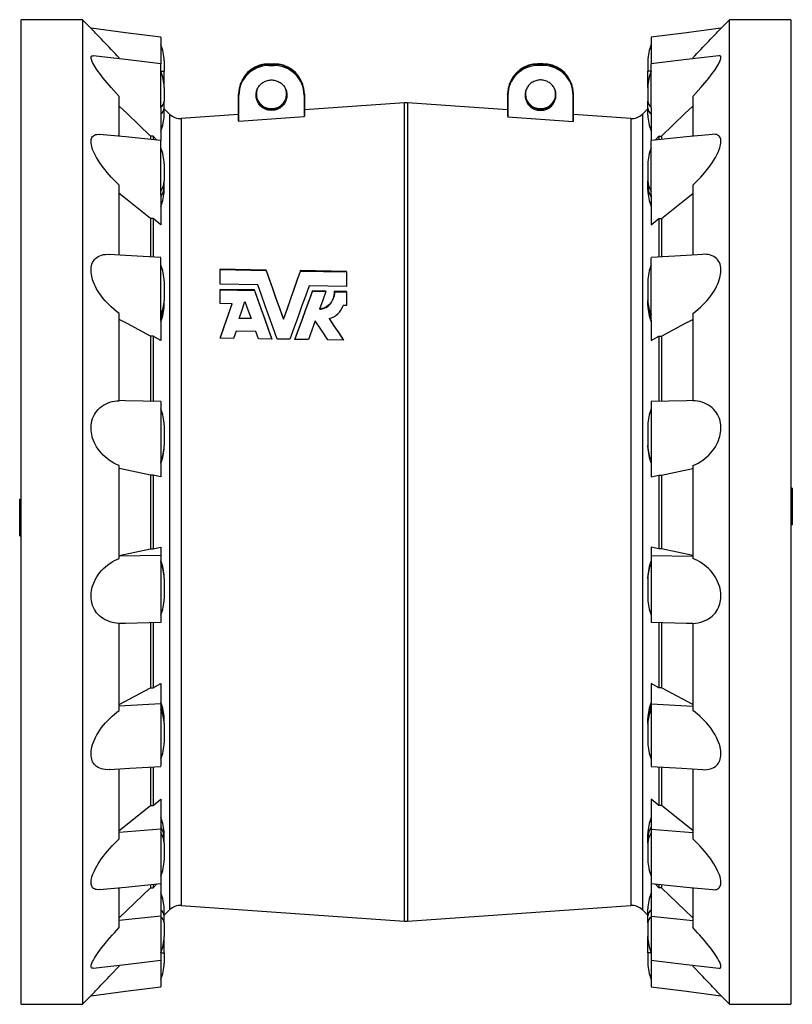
# Model space of a CAD drawing. Extents: x -644 to 1684, y -359 to 1674.
# Tile 2 of 2: x 920 to 1684, y 698 to 1671. Entities that reach past the tile are written whole.
import ezdxf

# ---------------------------------------------------------------- set-up
doc = ezdxf.new("R2010")
doc.units = 0
doc.layers.get('0').update_dxf_attribs({"linetype": 'CONTINUOUS'})

msp = doc.modelspace()

# ---------------------------------------------------------------- linework, layer by layer
at = {"color": 7, "linetype": 'CONTINUOUS'}
for p, q in [((981.7, 1671.34), (921.2, 1671.34)), ((921.2, 698.34), (921.2, 1671.34)), ((990.24, 1662.8), (981.7, 1671.34)), ((981.7, 1671.34), (981.7, 698.34)), ((1621.6, 1671.34), (1613.06, 1662.8)), ((1682.1, 1671.34), (1621.6, 1671.34)), ((1621.6, 698.34), (1621.6, 1671.34)), ((1682.1, 1671.34), (1682.1, 698.34)), ((1059.15, 1654), (1059.15, 1627.79)), ((1544.15, 1654), (1544.15, 1627.79)), ((1018.2, 1632.66), (1018.2, 1633.66)), ((1059.15, 1584.39), (1059.15, 1627.73)), ((1062.49, 1630.7), (1062.49, 1620.47)), ((1166.15, 1627.78), (1171.15, 1627.78)), ((1166.15, 1627.17), (1171.15, 1627.17)), ((1166.15, 1626.05), (1171.15, 1626.05)), ((1437.15, 1627.78), (1432.15, 1627.78)), ((1437.15, 1627.17), (1432.15, 1627.17)), ((1437.15, 1626.05), (1432.15, 1626.05)), ((1540.81, 1630.7), (1540.81, 1620.47)), ((1544.15, 1584.39), (1544.15, 1627.73)), ((1585.1, 1633.66), (1585.1, 1632.65)), ((1062.49, 1613.22), (1062.49, 1620.47)), ((1540.81, 1613.22), (1540.81, 1620.47)), ((1062.49, 1604.43), (1062.49, 1613.22)), ((1137.76, 1607.2), (1137.51, 1606.41)), ((1199.8, 1606.41), (1199.55, 1607.2)), ((1403.76, 1607.2), (1403.51, 1606.41)), ((1465.8, 1606.41), (1465.55, 1607.2)), ((1540.81, 1604.43), (1540.81, 1613.22)), ((1062.49, 1604.43), (1062.49, 1590.69)), ((1136.15, 1571.69), (1136.15, 1597.63)), ((1136.41, 1570.81), (1136.41, 1596.76)), ((1200.89, 1596.76), (1200.89, 1575.25)), ((1201.15, 1597.63), (1201.15, 1576.17)), ((1402.15, 1597.63), (1402.15, 1576.17)), ((1402.41, 1596.76), (1402.41, 1575.25)), ((1466.89, 1570.81), (1466.89, 1596.76)), ((1467.15, 1571.69), (1467.15, 1597.63)), ((1540.81, 1604.43), (1540.81, 1590.69)), ((1018.2, 1556.1), (1018.2, 1595.45)), ((1062.49, 1583.88), (1062.49, 1590.69)), ((1300.26, 1589.13), (1201.15, 1582.2)), ((1402.15, 1582.2), (1303.05, 1589.13)), ((1540.81, 1583.88), (1540.81, 1590.69)), ((1585.1, 1595.45), (1585.1, 1556.1)), ((1059.15, 1584.39), (1059.15, 1552.12)), ((1062.49, 1577.15), (1062.49, 1583.88)), ((1067.82, 1578.05), (1062.49, 1583.37)), ((1136.15, 1577.66), (1079.47, 1573.69)), ((1523.83, 1573.69), (1467.15, 1577.66)), ((1540.81, 1583.37), (1535.49, 1578.05)), ((1540.81, 1577.15), (1540.81, 1583.88)), ((1544.15, 1584.39), (1544.15, 1552.12)), ((1136.41, 1570.81), (1136.15, 1571.69)), ((1200.89, 1575.25), (1136.41, 1570.81)), ((1201.15, 1576.17), (1200.89, 1575.25)), ((1402.15, 1576.17), (1402.41, 1575.25)), ((1402.41, 1575.25), (1466.89, 1570.81)), ((1466.89, 1570.81), (1467.15, 1571.69)), ((1051.52, 1556.23), (1049.05, 1556.22)), ((1049.05, 1556.22), (1049.05, 1553.11)), ((1051.52, 1556.23), (1051.52, 1552.86)), ((1055.45, 1552.45), (1051.52, 1556.23)), ((1059.15, 1498.37), (1059.15, 1552.08)), ((1544.15, 1498.37), (1544.15, 1552.08)), ((1547.85, 1552.45), (1551.78, 1556.23)), ((1551.78, 1556.23), (1551.78, 1552.86)), ((1551.78, 1556.23), (1554.25, 1556.22)), ((1554.25, 1556.22), (1554.25, 1553.11)), ((1062.49, 1528.78), (1062.49, 1511.97)), ((1540.81, 1528.78), (1540.81, 1511.97)), ((1062.49, 1506.42), (1062.49, 1511.97)), ((1540.81, 1506.42), (1540.81, 1511.97)), ((1018.2, 1438.82), (1018.2, 1507.72)), ((1062.49, 1502.76), (1062.49, 1506.42)), ((1540.81, 1502.76), (1540.81, 1506.42)), ((1585.1, 1507.72), (1585.1, 1438.81)), ((1059.15, 1498.37), (1059.15, 1468.72)), ((1544.15, 1498.37), (1544.15, 1468.72)), ((1051.52, 1474.83), (1049.05, 1474.82)), ((1049.05, 1474.82), (1049.05, 1436.86)), ((1051.52, 1474.83), (1051.52, 1436.7)), ((1059.15, 1468.72), (1051.52, 1474.83)), ((1544.15, 1468.72), (1551.78, 1474.83)), ((1551.78, 1474.83), (1551.78, 1436.7)), ((1551.78, 1474.83), (1554.25, 1474.82)), ((1554.25, 1474.82), (1554.25, 1436.86)), ((1059.15, 1374.53), (1059.15, 1436.17)), ((1544.15, 1374.53), (1544.15, 1436.17)), ((1163.49, 1423.93), (1117.95, 1424.75)), ((1117.95, 1424.37), (1117.95, 1424.75)), ((1117.95, 1424.37), (1163.49, 1423.55)), ((1117.95, 1409.96), (1117.95, 1424.37)), ((1163.49, 1423.55), (1163.49, 1423.93)), ((1242.95, 1422.52), (1197.41, 1423.33)), ((1197.41, 1422.95), (1197.41, 1423.33)), ((1197.41, 1422.95), (1242.95, 1422.15)), ((1242.95, 1422.15), (1242.95, 1422.52)), ((1242.95, 1422.15), (1242.95, 1407.84)), ((1062.49, 1412.89), (1062.49, 1393.79)), ((1540.81, 1412.89), (1540.81, 1393.79)), ((1155.02, 1409.33), (1117.95, 1409.96)), ((1151.82, 1404.25), (1117.95, 1404.82)), ((1117.95, 1404.46), (1117.95, 1404.82)), ((1117.95, 1390.82), (1117.95, 1404.46)), ((1117.95, 1404.46), (1151.82, 1403.89)), ((1151.82, 1403.89), (1151.82, 1404.25)), ((1242.95, 1407.84), (1205.88, 1408.46)), ((1222.42, 1403.07), (1209.08, 1403.29)), ((1209.08, 1402.93), (1209.08, 1403.29)), ((1209.08, 1402.93), (1222.42, 1402.71)), ((1222.42, 1402.71), (1222.42, 1403.07)), ((1242.95, 1402.73), (1231.05, 1402.93)), ((1231.05, 1402.57), (1231.05, 1402.93)), ((1231.05, 1402.57), (1242.95, 1402.37)), ((1242.95, 1402.37), (1242.95, 1402.73)), ((1242.95, 1402.37), (1242.95, 1388.81)), ((1062.49, 1390.16), (1062.49, 1393.79)), ((1540.81, 1390.16), (1540.81, 1393.79)), ((1062.49, 1388.79), (1062.49, 1390.16)), ((1129.66, 1390.63), (1117.95, 1390.82)), ((1242.95, 1388.81), (1239.38, 1388.87)), ((1540.81, 1388.79), (1540.81, 1390.16)), ((1018.2, 1294.86), (1018.2, 1381.04)), ((1059.15, 1374.53), (1059.15, 1354.31)), ((1148.48, 1376.02), (1136.76, 1376.2)), ((1136.87, 1376.54), (1148.36, 1376.36)), ((1180.45, 1375.52), (1180.45, 1375.86)), ((1544.15, 1374.53), (1544.15, 1354.31)), ((1585.1, 1381.04), (1585.1, 1294.86)), ((1133.69, 1363.58), (1131.18, 1356.33)), ((1153.08, 1363.28), (1133.69, 1363.58)), ((1155.75, 1355.96), (1153.08, 1363.28)), ((1051.52, 1358.46), (1049.05, 1358.44)), ((1049.05, 1358.44), (1049.05, 1294.19)), ((1059.15, 1354.31), (1051.52, 1358.46)), ((1051.52, 1358.46), (1051.52, 1294.14)), ((1117.95, 1356.53), (1117.95, 1356.85)), ((1131.18, 1356.33), (1117.95, 1356.53)), ((1169.08, 1355.76), (1155.75, 1355.96)), ((1169.08, 1355.76), (1169.08, 1356.09)), ((1186.68, 1355.5), (1174.22, 1355.69)), ((1191.82, 1355.43), (1191.82, 1355.75)), ((1205.15, 1355.23), (1191.82, 1355.43)), ((1239.97, 1354.71), (1224.51, 1354.94)), ((1239.97, 1354.71), (1239.97, 1355.03)), ((1544.15, 1354.31), (1551.78, 1358.46)), ((1551.78, 1358.46), (1554.25, 1358.44)), ((1551.78, 1358.46), (1551.78, 1294.14)), ((1554.25, 1358.44), (1554.25, 1294.19)), ((1059.15, 1293.95), (1059.15, 1227.81)), ((1544.15, 1293.95), (1544.15, 1227.81)), ((1062.49, 1270.72), (1062.49, 1250.41)), ((1540.81, 1270.72), (1540.81, 1250.41)), ((1062.49, 1249.15), (1062.49, 1250.41)), ((1062.49, 1248.99), (1062.49, 1249.15)), ((1540.81, 1249.15), (1540.81, 1250.41)), ((1540.81, 1248.99), (1540.81, 1249.15)), ((1018.2, 1138.98), (1018.2, 1230.69)), ((1059.15, 1227.81), (1059.15, 1219.46)), ((1544.15, 1227.81), (1544.15, 1219.46)), ((1585.1, 1230.69), (1585.1, 1138.98)), ((1051.52, 1221.14), (1049.05, 1221.12)), ((1049.05, 1221.12), (1049.05, 1148.55)), ((1059.15, 1219.46), (1051.52, 1221.14)), ((1051.52, 1221.14), (1051.52, 1148.54)), ((1544.15, 1219.46), (1551.78, 1221.14)), ((1551.78, 1221.14), (1554.25, 1221.12)), ((1551.78, 1221.14), (1551.78, 1148.54)), ((1554.25, 1221.12), (1554.25, 1148.55)), ((1683.6, 1208.3), (1682.1, 1208.3)), ((1683.6, 1208.3), (1683.6, 1195.19)), ((919.7, 1197.38), (921.2, 1197.38)), ((919.7, 1184.26), (919.7, 1197.38)), ((1683.6, 1195.19), (1682.1, 1195.19)), ((1683.6, 1190.3), (1682.1, 1190.3)), ((1683.6, 1195.19), (1683.6, 1190.3)), ((1683.6, 1190.3), (1683.6, 1185.42)), ((919.7, 1184.26), (921.2, 1184.26)), ((919.7, 1179.38), (919.7, 1184.26)), ((919.7, 1179.38), (921.2, 1179.38)), ((919.7, 1174.49), (919.7, 1179.38)), ((1683.6, 1185.42), (1682.1, 1185.42)), ((1683.6, 1185.42), (1683.6, 1172.3)), ((919.7, 1174.49), (921.2, 1174.49)), ((919.7, 1161.38), (919.7, 1174.49)), ((1683.6, 1172.3), (1682.1, 1172.3)), ((919.7, 1161.38), (921.2, 1161.38)), ((1018.2, 1141.74), (1049.05, 1148.55)), ((1049.05, 1148.55), (1051.52, 1148.54)), ((1051.52, 1148.54), (1059.15, 1150.22)), ((1059.15, 1150.22), (1059.15, 1141.87)), ((1551.78, 1148.54), (1544.15, 1150.22)), ((1544.15, 1150.22), (1544.15, 1141.87)), ((1554.25, 1148.55), (1551.78, 1148.54)), ((1585.1, 1141.74), (1554.25, 1148.55)), ((1059.15, 1141.87), (1018.2, 1141.13)), ((1059.15, 1141.87), (1059.15, 1075.68)), ((1544.15, 1141.87), (1544.15, 1075.68)), ((1544.15, 1141.87), (1585.1, 1141.13)), ((1062.49, 1120.53), (1062.49, 1120.69)), ((1062.49, 1119.27), (1062.49, 1120.53)), ((1062.49, 1119.27), (1062.49, 1098.96)), ((1540.81, 1120.53), (1540.81, 1120.69)), ((1540.81, 1119.27), (1540.81, 1120.53)), ((1540.81, 1119.27), (1540.81, 1098.96)), ((1018.2, 1074.84), (1018.2, 1074.97)), ((1018.2, 988.64), (1018.2, 1074.82)), ((1049.05, 1075.63), (1049.05, 1011.24)), ((1051.52, 1075.68), (1051.52, 1011.22)), ((1551.78, 1075.68), (1551.78, 1011.22)), ((1554.25, 1075.63), (1554.25, 1011.24)), ((1585.1, 1074.84), (1585.1, 1074.97)), ((1585.1, 1074.82), (1585.1, 988.64)), ((1051.52, 1011.22), (1059.15, 1015.37)), ((1059.15, 1015.37), (1059.15, 995.16)), ((1551.78, 1011.22), (1544.15, 1015.37)), ((1544.15, 1015.37), (1544.15, 995.16)), ((1018.2, 994.46), (1049.05, 1011.24)), ((1049.05, 1011.24), (1051.52, 1011.22)), ((1554.25, 1011.24), (1551.78, 1011.22)), ((1585.1, 994.46), (1554.25, 1011.24)), ((1059.15, 995.16), (1018.2, 992.97)), ((1059.15, 995.16), (1059.15, 933.51)), ((1544.15, 995.16), (1544.15, 933.51)), ((1544.15, 995.16), (1585.1, 992.97)), ((1062.49, 979.52), (1062.49, 980.89)), ((1062.49, 975.89), (1062.49, 979.52)), ((1062.49, 975.89), (1062.49, 956.79)), ((1540.81, 979.52), (1540.81, 980.89)), ((1540.81, 975.89), (1540.81, 979.52)), ((1540.81, 975.89), (1540.81, 956.79)), ((1018.2, 861.96), (1018.2, 930.86)), ((1049.05, 932.84), (1049.05, 894.86)), ((1051.52, 933), (1051.52, 894.85)), ((1551.78, 933), (1551.78, 894.85)), ((1554.25, 932.84), (1554.25, 894.86)), ((1585.1, 930.86), (1585.1, 861.96)), ((1051.52, 894.85), (1059.15, 900.96)), ((1059.15, 900.96), (1059.15, 871.32)), ((1551.78, 894.85), (1544.15, 900.96)), ((1544.15, 900.96), (1544.15, 871.32)), ((1018.2, 870.14), (1049.05, 894.86)), ((1049.05, 894.86), (1051.52, 894.85)), ((1554.25, 894.86), (1551.78, 894.85)), ((1585.1, 870.14), (1554.25, 894.86)), ((1059.15, 871.32), (1018.2, 867.96)), ((1059.15, 871.32), (1059.15, 817.61)), ((1062.49, 863.27), (1062.49, 866.92)), ((1540.81, 863.27), (1540.81, 866.92)), ((1544.15, 871.32), (1544.15, 817.61)), ((1544.15, 871.32), (1585.1, 867.96)), ((1062.49, 857.71), (1062.49, 863.27)), ((1062.49, 857.71), (1062.49, 840.9)), ((1540.81, 857.71), (1540.81, 863.27)), ((1540.81, 857.71), (1540.81, 840.9)), ((1059.15, 817.57), (1059.15, 785.29)), ((1544.15, 817.57), (1544.15, 785.29)), ((1018.2, 774.23), (1018.2, 813.58)), ((1018.2, 783.77), (1049.05, 813.46)), ((1049.05, 816.59), (1049.05, 813.46)), ((1049.05, 813.46), (1051.52, 813.45)), ((1051.52, 813.45), (1055.45, 817.23)), ((1051.52, 816.83), (1051.52, 813.45)), ((1551.78, 813.45), (1547.85, 817.23)), ((1551.78, 816.83), (1551.78, 813.45)), ((1554.25, 813.46), (1551.78, 813.45)), ((1554.25, 816.59), (1554.25, 813.46)), ((1585.1, 783.77), (1554.25, 813.46)), ((1585.1, 813.58), (1585.1, 774.23)), ((1062.49, 785.8), (1062.49, 792.53)), ((1062.49, 786.31), (1067.82, 791.63)), ((1079.47, 795.99), (1300.26, 780.55)), ((1303.05, 780.55), (1523.83, 795.99)), ((1535.49, 791.63), (1540.81, 786.31)), ((1540.81, 785.8), (1540.81, 792.53)), ((1059.15, 785.29), (1018.2, 781.17)), ((1059.15, 785.29), (1059.15, 741.95)), ((1062.49, 778.99), (1062.49, 785.8)), ((1062.49, 778.99), (1062.49, 765.25)), ((1540.81, 778.99), (1540.81, 785.8)), ((1540.81, 778.99), (1540.81, 765.25)), ((1544.15, 785.29), (1544.15, 741.95)), ((1544.15, 785.29), (1585.1, 781.17)), ((1062.49, 756.47), (1062.49, 765.25)), ((1540.81, 756.47), (1540.81, 765.25)), ((1062.49, 749.22), (1062.49, 756.47)), ((1062.49, 749.22), (1062.49, 738.98)), ((1540.81, 749.22), (1540.81, 756.47)), ((1540.81, 749.22), (1540.81, 738.98)), ((1059.15, 741.89), (1059.15, 715.68)), ((1544.15, 741.89), (1544.15, 715.68)), ((1018.2, 736.02), (1018.2, 737.03)), ((1585.1, 737.02), (1585.1, 736.02)), ((981.7, 698.34), (990.24, 706.88)), ((1613.06, 706.88), (1621.6, 698.34)), ((921.2, 698.34), (981.7, 698.34)), ((1621.6, 698.34), (1682.1, 698.34))]:
    msp.add_line(p, q, dxfattribs=at)
at = {"color": 8, "linetype": 'CONTINUOUS'}
for p, q in [((1166.15, 1627.78), (1166.15, 1627.17)), ((1166.15, 1626.05), (1166.15, 1627.17)), ((1171.15, 1627.78), (1171.15, 1627.17)), ((1171.15, 1626.05), (1171.15, 1627.17)), ((1432.15, 1627.78), (1432.15, 1627.17)), ((1432.15, 1626.05), (1432.15, 1627.17)), ((1437.15, 1627.78), (1437.15, 1627.17)), ((1437.15, 1626.05), (1437.15, 1627.17)), ((1059.15, 1620.47), (1062.49, 1620.47)), ((1544.15, 1620.47), (1540.81, 1620.47)), ((1061.51, 1613.22), (1062.49, 1613.22)), ((1541.79, 1613.22), (1540.81, 1613.22)), ((1136.41, 1596.76), (1136.15, 1597.63)), ((1200.89, 1596.76), (1201.15, 1597.63)), ((1402.41, 1596.76), (1402.15, 1597.63)), ((1466.89, 1596.76), (1467.15, 1597.63)), ((1300.26, 1184.84), (1300.26, 1589.13)), ((1303.05, 1589.13), (1303.05, 780.55)), ((1067.82, 1578.05), (1067.82, 791.63)), ((1535.49, 1578.05), (1535.49, 791.63)), ((1079.47, 1573.69), (1079.47, 795.99)), ((1523.83, 1573.69), (1523.83, 795.99)), ((1300.26, 780.55), (1300.26, 1184.84)), ((1059.15, 749.22), (1062.49, 749.22)), ((1061.51, 756.47), (1062.49, 756.47)), ((1541.79, 756.47), (1540.81, 756.47)), ((1544.15, 749.22), (1540.81, 749.22))]:
    msp.add_line(p, q, dxfattribs=at)
at = {"color": 7, "linetype": 'CONTINUOUS', "flags": 128}
for points in [[(1059.15, 1654), (1024.43, 1658.44), (990.24, 1662.81)], [(1018.2, 1633.66), (1016.14, 1635.76), (1014.1, 1637.85), (1012.07, 1639.93), (1010.07, 1642), (1008.05, 1644.09), (1006.07, 1646.14), (1004.12, 1648.17), (1002.22, 1650.15), (1000.5, 1651.95), (998.85, 1653.69), (997.25, 1655.37), (995.76, 1656.94), (994.64, 1658.13), (993.61, 1659.21), (992.67, 1660.21), (991.86, 1661.08), (991.33, 1661.64), (990.9, 1662.1), (990.56, 1662.46), (990.34, 1662.7), (990.24, 1662.8), (990.24, 1662.8)], [(1613.06, 1662.81), (1578.87, 1658.44), (1544.15, 1654)], [(1585.1, 1633.66), (1587.16, 1635.76), (1589.2, 1637.85), (1591.23, 1639.93), (1593.23, 1642), (1595.25, 1644.09), (1597.23, 1646.14), (1599.18, 1648.17), (1601.08, 1650.15), (1602.8, 1651.95), (1604.45, 1653.69), (1606.05, 1655.37), (1607.54, 1656.94), (1608.66, 1658.13), (1609.69, 1659.21), (1610.63, 1660.21), (1611.44, 1661.08), (1611.97, 1661.64), (1612.4, 1662.1), (1612.74, 1662.46), (1612.96, 1662.7), (1613.07, 1662.8), (1613.06, 1662.8)], [(1018.2, 1595.45), (1015.45, 1598.33), (1012.74, 1601.25), (1010.07, 1604.22), (1008.04, 1606.53), (1006.05, 1608.87), (1004.11, 1611.21), (1002.22, 1613.56), (1000.49, 1615.79), (998.82, 1618.01), (997.24, 1620.21), (995.76, 1622.36), (994.63, 1624.09), (993.59, 1625.78), (992.66, 1627.4), (991.86, 1628.93), (991.33, 1630.07), (990.89, 1631.13), (990.56, 1632.1), (990.34, 1632.98), (990.24, 1633.74), (990.26, 1634.38), (990.39, 1634.91), (990.64, 1635.31), (991.12, 1635.64), (991.75, 1635.77), (992.4, 1635.74)], [(1059.15, 1627.73), (1024.43, 1631.9), (992.4, 1635.75)], [(1610.9, 1635.75), (1578.87, 1631.9), (1544.15, 1627.73)], [(1585.1, 1595.45), (1587.85, 1598.33), (1590.57, 1601.25), (1593.23, 1604.22), (1595.26, 1606.53), (1597.25, 1608.87), (1599.2, 1611.21), (1601.08, 1613.56), (1602.82, 1615.79), (1604.48, 1618.01), (1606.06, 1620.21), (1607.54, 1622.36), (1608.67, 1624.09), (1609.71, 1625.78), (1610.64, 1627.4), (1611.44, 1628.93), (1611.97, 1630.07), (1612.41, 1631.13), (1612.74, 1632.1), (1612.96, 1632.98), (1613.06, 1633.74), (1613.05, 1634.38), (1612.91, 1634.91), (1612.66, 1635.31), (1612.19, 1635.64), (1611.55, 1635.77), (1610.91, 1635.74)], [(1168.65, 1581.73), (1167.57, 1581.77), (1166.5, 1581.88), (1165.44, 1582.07), (1164.4, 1582.33), (1163.38, 1582.66), (1162.38, 1583.06), (1161.41, 1583.53), (1160.48, 1584.07), (1159.59, 1584.66), (1158.75, 1585.32), (1157.96, 1586.04), (1157.21, 1586.81), (1156.53, 1587.63), (1155.91, 1588.49), (1155.35, 1589.4), (1154.85, 1590.34), (1154.43, 1591.32), (1154.07, 1592.32), (1153.79, 1593.34), (1153.58, 1594.38), (1153.45, 1595.44), (1153.39, 1596.5), (1153.41, 1597.56), (1153.51, 1598.61), (1153.68, 1599.66), (1153.92, 1600.69), (1154.24, 1601.71), (1154.63, 1602.7), (1155.09, 1603.66), (1155.62, 1604.58), (1156.21, 1605.47), (1156.86, 1606.31), (1157.58, 1607.1), (1158.35, 1607.85), (1159.17, 1608.54), (1160.03, 1609.17), (1160.94, 1609.73), (1161.89, 1610.24), (1162.87, 1610.67), (1163.88, 1611.04), (1164.92, 1611.34), (1165.97, 1611.56), (1167.04, 1611.71), (1168.11, 1611.78), (1169.19, 1611.78), (1170.26, 1611.71), (1171.33, 1611.56), (1172.38, 1611.34), (1173.42, 1611.04), (1174.43, 1610.67), (1175.41, 1610.24), (1176.36, 1609.73), (1177.27, 1609.17), (1178.14, 1608.54), (1178.96, 1607.85), (1179.73, 1607.1), (1180.44, 1606.31), (1181.09, 1605.47), (1181.69, 1604.58), (1182.21, 1603.66), (1182.67, 1602.7), (1183.06, 1601.71), (1183.38, 1600.69), (1183.63, 1599.66), (1183.8, 1598.61), (1183.89, 1597.56), (1183.91, 1596.5), (1183.85, 1595.44), (1183.72, 1594.38), (1183.51, 1593.34), (1183.23, 1592.32), (1182.88, 1591.32), (1182.45, 1590.34), (1181.96, 1589.4), (1181.4, 1588.49), (1180.77, 1587.63), (1180.09, 1586.81), (1179.35, 1586.04), (1178.55, 1585.32), (1177.71, 1584.66), (1176.82, 1584.07), (1175.89, 1583.53), (1174.92, 1583.06), (1173.93, 1582.66), (1172.9, 1582.33), (1171.86, 1582.07), (1170.8, 1581.88), (1169.73, 1581.77), (1168.65, 1581.73)], [(1434.65, 1581.73), (1435.73, 1581.77), (1436.8, 1581.88), (1437.86, 1582.07), (1438.9, 1582.33), (1439.93, 1582.66), (1440.92, 1583.06), (1441.89, 1583.53), (1442.82, 1584.07), (1443.71, 1584.66), (1444.55, 1585.32), (1445.35, 1586.04), (1446.09, 1586.81), (1446.77, 1587.63), (1447.4, 1588.49), (1447.96, 1589.4), (1448.45, 1590.34), (1448.88, 1591.32), (1449.23, 1592.32), (1449.51, 1593.34), (1449.72, 1594.38), (1449.85, 1595.44), (1449.91, 1596.5), (1449.89, 1597.56), (1449.8, 1598.61), (1449.63, 1599.66), (1449.38, 1600.69), (1449.06, 1601.71), (1448.67, 1602.7), (1448.21, 1603.66), (1447.69, 1604.58), (1447.09, 1605.47), (1446.44, 1606.31), (1445.73, 1607.1), (1444.96, 1607.85), (1444.14, 1608.54), (1443.27, 1609.17), (1442.36, 1609.73), (1441.41, 1610.24), (1440.43, 1610.67), (1439.42, 1611.04), (1438.38, 1611.34), (1437.33, 1611.56), (1436.26, 1611.71), (1435.19, 1611.78), (1434.11, 1611.78), (1433.04, 1611.71), (1431.97, 1611.56), (1430.92, 1611.34), (1429.88, 1611.04), (1428.87, 1610.67), (1427.89, 1610.24), (1426.94, 1609.73), (1426.03, 1609.17), (1425.17, 1608.54), (1424.35, 1607.85), (1423.58, 1607.1), (1422.86, 1606.31), (1422.21, 1605.47), (1421.62, 1604.58), (1421.09, 1603.66), (1420.63, 1602.7), (1420.24, 1601.71), (1419.92, 1600.69), (1419.68, 1599.66), (1419.51, 1598.61), (1419.41, 1597.56), (1419.39, 1596.5), (1419.45, 1595.44), (1419.58, 1594.38), (1419.79, 1593.34), (1420.07, 1592.32), (1420.43, 1591.32), (1420.85, 1590.34), (1421.35, 1589.4), (1421.91, 1588.49), (1422.53, 1587.63), (1423.21, 1586.81), (1423.96, 1586.04), (1424.75, 1585.32), (1425.59, 1584.66), (1426.48, 1584.07), (1427.41, 1583.53), (1428.38, 1583.06), (1429.38, 1582.66), (1430.4, 1582.33), (1431.44, 1582.07), (1432.5, 1581.88), (1433.57, 1581.77), (1434.65, 1581.73)], [(1049.05, 1556.22), (1025.9, 1578.5), (1018.2, 1585.9)], [(1554.25, 1556.22), (1577.41, 1578.5), (1585.1, 1585.9)], [(1018.2, 1507.72), (1015.45, 1510.32), (1012.74, 1513.03), (1010.07, 1515.85), (1008.04, 1518.11), (1006.05, 1520.43), (1004.11, 1522.81), (1002.22, 1525.25), (1000.49, 1527.63), (998.82, 1530.05), (997.24, 1532.52), (995.76, 1535), (994.63, 1537.07), (993.59, 1539.14), (992.66, 1541.2), (991.86, 1543.22), (991.33, 1544.79), (990.89, 1546.33), (990.56, 1547.8), (990.34, 1549.2), (990.24, 1550.53), (990.26, 1551.76), (990.39, 1552.9), (990.64, 1553.92), (991.12, 1555.03), (991.75, 1555.97), (992.53, 1556.72), (993.52, 1557.33), (994.65, 1557.75), (995.89, 1558), (997.22, 1558.08), (998.67, 1558)], [(1059.15, 1552.09), (1024.43, 1555.49), (998.67, 1558.01)], [(1604.63, 1558.01), (1578.87, 1555.49), (1544.15, 1552.09)], [(1585.1, 1507.72), (1587.85, 1510.32), (1590.57, 1513.03), (1593.23, 1515.85), (1595.26, 1518.11), (1597.25, 1520.43), (1599.2, 1522.81), (1601.08, 1525.25), (1602.82, 1527.63), (1604.48, 1530.05), (1606.06, 1532.52), (1607.54, 1535), (1608.67, 1537.07), (1609.71, 1539.14), (1610.64, 1541.2), (1611.44, 1543.22), (1611.97, 1544.79), (1612.41, 1546.33), (1612.74, 1547.8), (1612.96, 1549.2), (1613.06, 1550.53), (1613.05, 1551.76), (1612.91, 1552.9), (1612.66, 1553.92), (1612.19, 1555.03), (1611.55, 1555.97), (1610.77, 1556.72), (1609.78, 1557.33), (1608.66, 1557.75), (1607.42, 1558), (1606.09, 1558.08), (1604.63, 1558)], [(1049.05, 1474.82), (1025.9, 1493.37), (1018.2, 1499.53)], [(1554.25, 1474.82), (1577.41, 1493.37), (1585.1, 1499.53)], [(1018.2, 1381.04), (1015.45, 1383.05), (1012.74, 1385.22), (1010.07, 1387.56), (1008.04, 1389.48), (1006.05, 1391.52), (1004.11, 1393.65), (1002.22, 1395.89), (1000.49, 1398.12), (998.82, 1400.46), (997.24, 1402.89), (995.76, 1405.41), (994.63, 1407.56), (993.59, 1409.77), (992.66, 1412.02), (991.86, 1414.29), (991.33, 1416.1), (990.89, 1417.92), (990.56, 1419.72), (990.34, 1421.49), (990.24, 1423.21), (990.26, 1424.89), (990.39, 1426.49), (990.64, 1428.01), (991.12, 1429.78), (991.75, 1431.39), (992.53, 1432.85), (993.52, 1434.23), (994.65, 1435.44), (995.89, 1436.47), (997.22, 1437.32), (998.89, 1438.13), (1000.66, 1438.74), (1002.52, 1439.16), (1004.44, 1439.41), (1006.41, 1439.49), (1008.41, 1439.42)], [(1059.15, 1436.19), (1024.43, 1438.41), (1008.41, 1439.43)], [(1594.89, 1439.43), (1578.87, 1438.41), (1544.15, 1436.19)], [(1585.1, 1381.04), (1587.85, 1383.05), (1590.57, 1385.22), (1593.23, 1387.56), (1595.26, 1389.48), (1597.25, 1391.52), (1599.2, 1393.65), (1601.08, 1395.89), (1602.82, 1398.12), (1604.48, 1400.46), (1606.06, 1402.89), (1607.54, 1405.41), (1608.67, 1407.56), (1609.71, 1409.77), (1610.64, 1412.02), (1611.44, 1414.29), (1611.97, 1416.1), (1612.41, 1417.92), (1612.74, 1419.72), (1612.96, 1421.49), (1613.06, 1423.21), (1613.05, 1424.89), (1612.91, 1426.49), (1612.66, 1428.01), (1612.19, 1429.78), (1611.55, 1431.39), (1610.77, 1432.85), (1609.78, 1434.23), (1608.66, 1435.44), (1607.42, 1436.47), (1606.09, 1437.32), (1604.41, 1438.13), (1602.64, 1438.74), (1600.78, 1439.16), (1598.86, 1439.41), (1596.89, 1439.49), (1594.89, 1439.42)], [(1180.45, 1375.86), (1176.87, 1385.84), (1173.38, 1395.65), (1169.98, 1405.27), (1166.68, 1414.7), (1163.49, 1423.93)], [(1163.49, 1423.55), (1166.69, 1414.32), (1169.99, 1404.9), (1173.38, 1395.29), (1176.87, 1385.49), (1180.45, 1375.52)], [(1197.41, 1423.33), (1194.2, 1414.18), (1190.89, 1404.85), (1187.49, 1395.35), (1184.01, 1385.68), (1180.45, 1375.86)], [(1180.45, 1375.52), (1184.01, 1385.33), (1187.49, 1394.99), (1190.89, 1404.48), (1194.2, 1413.8), (1197.41, 1422.95)], [(1169.08, 1356.09), (1165.46, 1366.04), (1161.92, 1375.83), (1158.47, 1385.48), (1155.1, 1394.95), (1151.82, 1404.25)], [(1151.82, 1403.89), (1155.1, 1394.59), (1158.47, 1385.12), (1161.93, 1375.49), (1165.47, 1365.7), (1169.08, 1355.76)], [(1174.22, 1355.69), (1170.18, 1366.81), (1166.23, 1377.75), (1162.38, 1388.49), (1158.65, 1399.02), (1155.02, 1409.33)], [(1205.88, 1408.46), (1202.23, 1398.24), (1198.48, 1387.82), (1194.64, 1377.21), (1190.7, 1366.44), (1186.68, 1355.5)], [(1209.08, 1403.29), (1205.78, 1394.07), (1202.4, 1384.7), (1198.95, 1375.18), (1195.42, 1365.53), (1191.82, 1355.75)], [(1191.82, 1355.43), (1195.42, 1365.2), (1198.95, 1374.84), (1202.4, 1384.35), (1205.78, 1393.72), (1209.08, 1402.93)], [(1222.42, 1402.71), (1219.31, 1394.03), (1216.12, 1385.21)], [(1216.12, 1385.21), (1217.52, 1385.31), (1218.9, 1385.56), (1220.24, 1385.95), (1221.52, 1386.46), (1222.74, 1387.09), (1223.88, 1387.81), (1224.99, 1388.68), (1226, 1389.62), (1226.92, 1390.64), (1228.11, 1392.28), (1229.1, 1394.02), (1229.87, 1395.82), (1230.39, 1397.48), (1230.76, 1399.18), (1230.97, 1400.88), (1231.05, 1402.57)], [(1231.05, 1402.93), (1230.91, 1400.62), (1230.51, 1398.31), (1229.92, 1396.33), (1229.11, 1394.39), (1228.06, 1392.53), (1227.08, 1391.18), (1225.95, 1389.91), (1224.66, 1388.75), (1223.51, 1387.9), (1222.25, 1387.16), (1220.92, 1386.54), (1219.66, 1386.1), (1218.35, 1385.79), (1217.02, 1385.6), (1216.25, 1385.56)], [(1136.76, 1376.2), (1139.63, 1384.61), (1142.45, 1392.89)], [(1142.45, 1392.89), (1145.43, 1384.52), (1148.48, 1376.02)], [(1129.54, 1390.64), (1125.86, 1379.81), (1121.95, 1368.43), (1117.95, 1356.85)], [(1117.95, 1356.53), (1121.95, 1368.09), (1125.86, 1379.46), (1129.66, 1390.63)], [(1049.05, 1358.44), (1025.9, 1371.02), (1018.2, 1375.2)], [(1211.94, 1373.71), (1208.58, 1364.52), (1205.15, 1355.23)], [(1224.51, 1354.94), (1218.16, 1364.39), (1211.94, 1373.71)], [(1225.76, 1375.95), (1230.42, 1368.95), (1235.16, 1361.87), (1239.97, 1354.71)], [(1239.97, 1355.03), (1235.16, 1362.19), (1230.42, 1369.28), (1225.95, 1376)], [(1554.25, 1358.44), (1577.41, 1371.02), (1585.1, 1375.2)], [(1018.2, 1230.69), (1015.45, 1231.87), (1012.74, 1233.24), (1010.07, 1234.82), (1008.04, 1236.18), (1006.05, 1237.67), (1004.11, 1239.3), (1002.22, 1241.07), (1000.49, 1242.89), (998.82, 1244.86), (997.24, 1246.97), (995.76, 1249.21), (994.63, 1251.19), (993.59, 1253.26), (992.66, 1255.43), (991.86, 1257.68), (991.33, 1259.52), (990.89, 1261.4), (990.56, 1263.31), (990.34, 1265.22), (990.24, 1267.15), (990.26, 1269.06), (990.39, 1270.94), (990.64, 1272.77), (991.12, 1274.98), (991.75, 1277.09), (992.53, 1279.06), (993.52, 1281.06), (994.65, 1282.9), (995.89, 1284.58), (997.22, 1286.11), (998.89, 1287.73), (1000.66, 1289.15), (1002.52, 1290.4), (1004.44, 1291.47), (1006.41, 1292.38), (1008.68, 1293.22), (1011.01, 1293.88), (1013.38, 1294.37), (1015.78, 1294.69), (1018.2, 1294.86)], [(1059.15, 1293.96), (1024.43, 1294.74), (1018.2, 1294.88)], [(1585.1, 1294.88), (1578.87, 1294.74), (1544.15, 1293.96)], [(1585.1, 1230.69), (1587.85, 1231.87), (1590.57, 1233.24), (1593.23, 1234.82), (1595.26, 1236.18), (1597.25, 1237.67), (1599.2, 1239.3), (1601.08, 1241.07), (1602.82, 1242.89), (1604.48, 1244.86), (1606.06, 1246.97), (1607.54, 1249.21), (1608.67, 1251.19), (1609.71, 1253.26), (1610.64, 1255.43), (1611.44, 1257.68), (1611.97, 1259.52), (1612.41, 1261.4), (1612.74, 1263.31), (1612.96, 1265.22), (1613.06, 1267.15), (1613.05, 1269.06), (1612.91, 1270.94), (1612.66, 1272.77), (1612.19, 1274.98), (1611.55, 1277.09), (1610.77, 1279.06), (1609.78, 1281.06), (1608.66, 1282.9), (1607.42, 1284.58), (1606.09, 1286.11), (1604.41, 1287.73), (1602.64, 1289.15), (1600.78, 1290.4), (1598.86, 1291.47), (1596.89, 1292.38), (1594.62, 1293.22), (1592.29, 1293.88), (1589.92, 1294.37), (1587.52, 1294.69), (1585.1, 1294.86)], [(1049.05, 1221.12), (1025.9, 1226.22), (1018.2, 1227.92)], [(1554.25, 1221.12), (1577.41, 1226.22), (1585.1, 1227.92)], [(1018.2, 1074.82), (1015.45, 1075.02), (1012.74, 1075.43), (1010.07, 1076.05), (1008.04, 1076.68), (1006.05, 1077.46), (1004.11, 1078.39), (1002.22, 1079.47), (1000.49, 1080.66), (998.82, 1082.02), (997.24, 1083.55), (995.76, 1085.25), (994.63, 1086.81), (993.59, 1088.51), (992.66, 1090.33), (991.86, 1092.28), (991.33, 1093.93), (990.89, 1095.65), (990.56, 1097.43), (990.34, 1099.27), (990.24, 1101.15), (990.26, 1103.07), (990.39, 1105), (990.64, 1106.92), (991.12, 1109.31), (991.75, 1111.65), (992.53, 1113.92), (993.52, 1116.27), (994.65, 1118.53), (995.89, 1120.67), (997.22, 1122.69), (998.89, 1124.91), (1000.66, 1126.98), (1002.52, 1128.9), (1004.44, 1130.67), (1006.41, 1132.29), (1008.68, 1133.95), (1011.01, 1135.45), (1013.38, 1136.78), (1015.78, 1137.96), (1018.2, 1138.98)], [(1585.1, 1074.82), (1587.85, 1075.02), (1590.57, 1075.43), (1593.23, 1076.05), (1595.26, 1076.68), (1597.25, 1077.46), (1599.2, 1078.39), (1601.08, 1079.47), (1602.82, 1080.66), (1604.48, 1082.02), (1606.06, 1083.55), (1607.54, 1085.25), (1608.67, 1086.81), (1609.71, 1088.51), (1610.64, 1090.33), (1611.44, 1092.28), (1611.97, 1093.93), (1612.41, 1095.65), (1612.74, 1097.43), (1612.96, 1099.27), (1613.06, 1101.15), (1613.05, 1103.07), (1612.91, 1105), (1612.66, 1106.92), (1612.19, 1109.31), (1611.55, 1111.65), (1610.77, 1113.92), (1609.78, 1116.27), (1608.66, 1118.53), (1607.42, 1120.67), (1606.09, 1122.69), (1604.41, 1124.91), (1602.64, 1126.98), (1600.78, 1128.9), (1598.86, 1130.67), (1596.89, 1132.29), (1594.62, 1133.95), (1592.29, 1135.45), (1589.92, 1136.78), (1587.52, 1137.96), (1585.1, 1138.98)], [(1018.2, 1074.97), (1024.43, 1075.1), (1059.15, 1075.86)], [(1544.15, 1075.86), (1578.87, 1075.1), (1585.1, 1074.97)], [(1008.37, 930.26), (1008.04, 930.23), (1006.05, 930.19), (1004.11, 930.31), (1002.22, 930.58), (1000.49, 931), (998.82, 931.58), (997.24, 932.35), (995.76, 933.31), (994.63, 934.26), (993.59, 935.37), (992.66, 936.63), (991.86, 938.05), (991.33, 939.3), (990.89, 940.65), (990.56, 942.1), (990.34, 943.63), (990.24, 945.25), (990.26, 946.94), (990.39, 948.69), (990.64, 950.47), (991.12, 952.75), (991.75, 955.04), (992.53, 957.32), (993.52, 959.76), (994.65, 962.16), (995.89, 964.5), (997.22, 966.76), (998.89, 969.33), (1000.66, 971.79), (1002.52, 974.16), (1004.44, 976.41), (1006.41, 978.55), (1008.68, 980.83), (1011.01, 982.97), (1013.38, 984.99), (1015.78, 986.88), (1018.2, 988.64)], [(1594.93, 930.26), (1595.26, 930.23), (1597.25, 930.19), (1599.2, 930.31), (1601.08, 930.58), (1602.82, 931), (1604.48, 931.58), (1606.06, 932.35), (1607.54, 933.31), (1608.67, 934.26), (1609.71, 935.37), (1610.64, 936.63), (1611.44, 938.05), (1611.97, 939.3), (1612.41, 940.65), (1612.74, 942.1), (1612.96, 943.63), (1613.06, 945.25), (1613.05, 946.94), (1612.91, 948.69), (1612.66, 950.47), (1612.19, 952.75), (1611.55, 955.04), (1610.77, 957.32), (1609.78, 959.76), (1608.66, 962.16), (1607.42, 964.5), (1606.09, 966.76), (1604.41, 969.33), (1602.64, 971.79), (1600.78, 974.16), (1598.86, 976.41), (1596.89, 978.55), (1594.62, 980.83), (1592.29, 982.97), (1589.92, 984.99), (1587.52, 986.88), (1585.1, 988.64)], [(1008.38, 930.25), (1028.77, 931.55), (1059.15, 933.49)], [(1544.15, 933.49), (1574.53, 931.55), (1594.93, 930.25)], [(998.66, 811.68), (997.24, 811.6), (995.76, 811.7), (994.63, 811.93), (993.59, 812.32), (992.66, 812.87), (991.86, 813.59), (991.33, 814.29), (990.89, 815.11), (990.56, 816.05), (990.34, 817.09), (990.24, 818.25), (990.26, 819.51), (990.39, 820.87), (990.64, 822.3), (991.12, 824.18), (991.75, 826.15), (992.53, 828.17), (993.52, 830.4), (994.65, 832.65), (995.89, 834.9), (997.22, 837.13), (998.89, 839.73), (1000.66, 842.3), (1002.52, 844.82), (1004.44, 847.29), (1006.41, 849.68), (1008.68, 852.3), (1011.01, 854.85), (1013.38, 857.31), (1015.78, 859.68), (1018.2, 861.96)], [(1604.64, 811.68), (1606.06, 811.6), (1607.54, 811.7), (1608.67, 811.93), (1609.71, 812.32), (1610.64, 812.87), (1611.44, 813.59), (1611.97, 814.29), (1612.41, 815.11), (1612.74, 816.05), (1612.96, 817.09), (1613.06, 818.25), (1613.05, 819.51), (1612.91, 820.87), (1612.66, 822.3), (1612.19, 824.18), (1611.55, 826.15), (1610.77, 828.17), (1609.78, 830.4), (1608.66, 832.65), (1607.42, 834.9), (1606.09, 837.13), (1604.41, 839.73), (1602.64, 842.3), (1600.78, 844.82), (1598.86, 847.29), (1596.89, 849.68), (1594.62, 852.3), (1592.29, 854.85), (1589.92, 857.31), (1587.52, 859.68), (1585.1, 861.96)], [(998.67, 811.67), (1024.43, 814.2), (1059.15, 817.59)], [(1544.15, 817.59), (1578.87, 814.2), (1604.64, 811.67)], [(992.41, 733.95), (991.86, 733.9), (991.33, 733.97), (990.89, 734.16), (990.56, 734.47), (990.34, 734.9), (990.24, 735.46), (990.26, 736.15), (990.39, 736.94), (990.64, 737.85), (991.12, 739.12), (991.75, 740.53), (992.53, 742.04), (993.52, 743.78), (994.65, 745.61), (995.89, 747.51), (997.22, 749.44), (998.89, 751.77), (1000.66, 754.12), (1002.52, 756.5), (1004.44, 758.88), (1006.41, 761.24), (1008.68, 763.89), (1011.01, 766.52), (1013.38, 769.13), (1015.78, 771.7), (1018.2, 774.23)], [(1610.9, 733.95), (1611.44, 733.9), (1611.97, 733.97), (1612.41, 734.16), (1612.74, 734.47), (1612.96, 734.9), (1613.06, 735.46), (1613.05, 736.15), (1612.91, 736.94), (1612.66, 737.85), (1612.19, 739.12), (1611.55, 740.53), (1610.77, 742.04), (1609.78, 743.78), (1608.66, 745.61), (1607.42, 747.51), (1606.09, 749.44), (1604.41, 751.77), (1602.64, 754.12), (1600.78, 756.5), (1598.86, 758.88), (1596.89, 761.24), (1594.62, 763.89), (1592.29, 766.52), (1589.92, 769.13), (1587.52, 771.7), (1585.1, 774.23)], [(992.41, 733.93), (1024.43, 737.78), (1059.15, 741.95)], [(1544.15, 741.95), (1578.87, 737.78), (1610.89, 733.93)], [(990.24, 706.88), (990.25, 706.89), (990.39, 707.04), (990.64, 707.31), (990.98, 707.67), (991.4, 708.12), (991.93, 708.68), (992.53, 709.32), (993.51, 710.36), (994.61, 711.53), (995.87, 712.85), (997.22, 714.27), (998.59, 715.72), (1000.03, 717.23), (1001.52, 718.8), (1003.11, 720.46), (1004.74, 722.16), (1006.41, 723.89), (1008.29, 725.84), (1010.2, 727.82), (1012.14, 729.82), (1015.15, 732.91), (1018.2, 736.02)], [(1613.06, 706.88), (1613.05, 706.89), (1612.92, 707.04), (1612.66, 707.31), (1612.33, 707.67), (1611.9, 708.12), (1611.38, 708.68), (1610.77, 709.32), (1609.79, 710.36), (1608.69, 711.53), (1607.44, 712.85), (1606.09, 714.27), (1604.72, 715.72), (1603.28, 717.23), (1601.78, 718.8), (1600.19, 720.46), (1598.56, 722.16), (1596.89, 723.89), (1595.01, 725.84), (1593.1, 727.82), (1591.16, 729.82), (1588.15, 732.91), (1585.1, 736.02)], [(990.24, 706.87), (1024.43, 711.24), (1059.15, 715.68)], [(1544.15, 715.68), (1578.87, 711.24), (1613.06, 706.87)]]:
    msp.add_lwpolyline(points, dxfattribs=at)
at = {"color": 7, "linetype": 'CONTINUOUS'}
for centre, radius, start, end in [((1022.49, 1630.7), 40, 0, 23.57818), ((1580.81, 1630.7), 40, 156.42182, 180), ((1165.93, 1597.39), 29.78, 89.57967, 179.54324), ((1165.93, 1596.53), 29.52, 89.57967, 179.54324), ((1166.01, 1598.11), 29.68, 89.72153, 162.15225), ((1171.3, 1598.11), 29.68, 17.84775, 90.27847), ((1171.39, 1597.41), 29.77, 0.42704, 90.45006), ((1171.38, 1596.54), 29.51, 0.42704, 90.45006), ((1431.92, 1597.41), 29.77, 89.54994, 179.57296), ((1431.92, 1596.54), 29.51, 89.54994, 179.57296), ((1432.01, 1598.11), 29.68, 89.72153, 162.15225), ((1437.3, 1598.11), 29.68, 17.84775, 90.27847), ((1437.37, 1597.39), 29.78, 0.45676, 90.42033), ((1437.37, 1596.53), 29.52, 0.45676, 90.42033), ((1022.49, 1604.43), 40, 0, 23.57818), ((1580.81, 1604.43), 40, 156.42182, 180), ((1168.65, 1597.74), 14.96, 164.92927, 15.07073), ((1434.65, 1597.74), 14.96, 164.92927, 15.07073), ((1168.58, 1598.71), 15.24, 199.44578, 270.2599), ((1168.72, 1598.71), 15.24, 269.7401, 340.55422), ((1301.65, 1569.18), 20, 86, 94), ((1434.58, 1598.71), 15.24, 199.44578, 270.2599), ((1434.72, 1598.71), 15.24, 269.7401, 340.55422), ((1022.49, 1577.15), 40, 336.42182, 0), ((1078.42, 1588.66), 15, 225, 274), ((1524.88, 1588.66), 15, 266, 315), ((1580.81, 1577.15), 40, 180, 203.57818), ((1022.49, 1528.78), 40, 0, 23.57818), ((1580.81, 1528.78), 40, 156.42182, 180), ((1022.49, 1502.76), 40, 336.42182, 0), ((1580.81, 1502.76), 40, 180, 203.57818), ((1022.49, 1412.89), 40, 0, 23.57818), ((1580.81, 1412.89), 40, 156.42182, 180), ((1022.49, 1388.79), 40, 336.42182, 0), ((1221.17, 1394.42), 19.04, 283.95268, 343.03884), ((1580.81, 1388.79), 40, 180, 203.57818), ((1022.49, 1270.72), 40, 0, 23.57818), ((1580.81, 1270.72), 40, 156.42182, 180), ((1022.49, 1248.99), 40, 336.42182, 0), ((1580.81, 1248.99), 40, 180, 203.57818), ((1022.49, 1120.69), 40, 0, 23.57818), ((1580.81, 1120.69), 40, 156.42182, 180), ((1022.49, 1098.96), 40, 336.42182, 0), ((1580.81, 1098.96), 40, 180, 203.57818), ((1022.49, 980.89), 40, 0, 23.57818), ((1580.81, 980.89), 40, 156.42182, 180), ((1022.49, 956.79), 40, 336.42182, 0), ((1580.81, 956.79), 40, 180, 203.57818), ((1022.49, 866.92), 40, 0, 23.57818), ((1580.81, 866.92), 40, 156.42182, 180), ((1022.49, 840.9), 40, 336.42182, 0), ((1580.81, 840.9), 40, 180, 203.57818), ((1022.49, 792.53), 40, 0, 23.57818), ((1580.81, 792.53), 40, 156.42182, 180), ((1078.42, 781.02), 15, 86, 135), ((1524.88, 781.02), 15, 45, 94), ((1301.65, 800.5), 20, 266, 274), ((1022.49, 765.25), 40, 336.42182, 0), ((1580.81, 765.25), 40, 180, 203.57818), ((1022.49, 738.98), 40, 336.42182, 0), ((1580.81, 738.98), 40, 180, 203.57818)]:
    msp.add_arc(centre, radius, start, end, dxfattribs=at)
at = {"color": 8, "linetype": 'CONTINUOUS'}
for centre, radius, start, end in [((1055.24, 1591.36), 7.28, 302.4861, 354.72802), ((1548.06, 1591.36), 7.28, 185.27198, 237.5139), ((1055.24, 1584.55), 7.28, 302.4861, 354.72802), ((1548.06, 1584.55), 7.28, 185.27198, 237.5139), ((1044.26, 1512.21), 18.24, 324.76613, 359.2568), ((1559.05, 1512.21), 18.24, 180.7432, 215.23387), ((1044.26, 1506.65), 18.24, 324.76613, 359.2568), ((1559.05, 1506.65), 18.24, 180.7432, 215.23387), ((1031.76, 1393.86), 30.73, 333.03967, 359.86053), ((1571.54, 1393.86), 30.73, 180.13947, 206.96033), ((1031.76, 1390.24), 30.73, 333.03967, 359.86053), ((1571.54, 1390.24), 30.73, 180.13947, 206.96033), ((1023.61, 1250.41), 38.88, 336.08019, 359.98831), ((1023.61, 1249.16), 38.88, 336.08019, 359.98831), ((1579.69, 1250.41), 38.88, 180.01169, 203.91981), ((1579.69, 1249.16), 38.88, 180.01169, 203.91981), ((1023.61, 1120.53), 38.88, 0.01169, 23.91981), ((1023.61, 1119.27), 38.88, 0.01169, 23.91981), ((1579.69, 1120.53), 38.88, 156.08019, 179.98831), ((1579.69, 1119.27), 38.88, 156.08019, 179.98831), ((1031.76, 979.44), 30.73, 0.13947, 26.96033), ((1571.54, 979.44), 30.73, 153.03967, 179.86053), ((1031.76, 975.82), 30.73, 0.13947, 26.96033), ((1571.54, 975.82), 30.73, 153.03967, 179.86053), ((1044.26, 863.03), 18.24, 0.7432, 35.23387), ((1044.26, 857.47), 18.24, 0.7432, 35.23387), ((1559.05, 863.03), 18.24, 144.76613, 179.2568), ((1559.05, 857.47), 18.24, 144.76613, 179.2568), ((1055.24, 785.13), 7.28, 5.27198, 57.5139), ((1548.06, 785.13), 7.28, 122.4861, 174.72802), ((1055.24, 778.32), 7.28, 5.27198, 57.5139), ((1548.06, 778.32), 7.28, 122.4861, 174.72802)]:
    msp.add_arc(centre, radius, start, end, dxfattribs=at)

doc.saveas('drawing.dxf')
